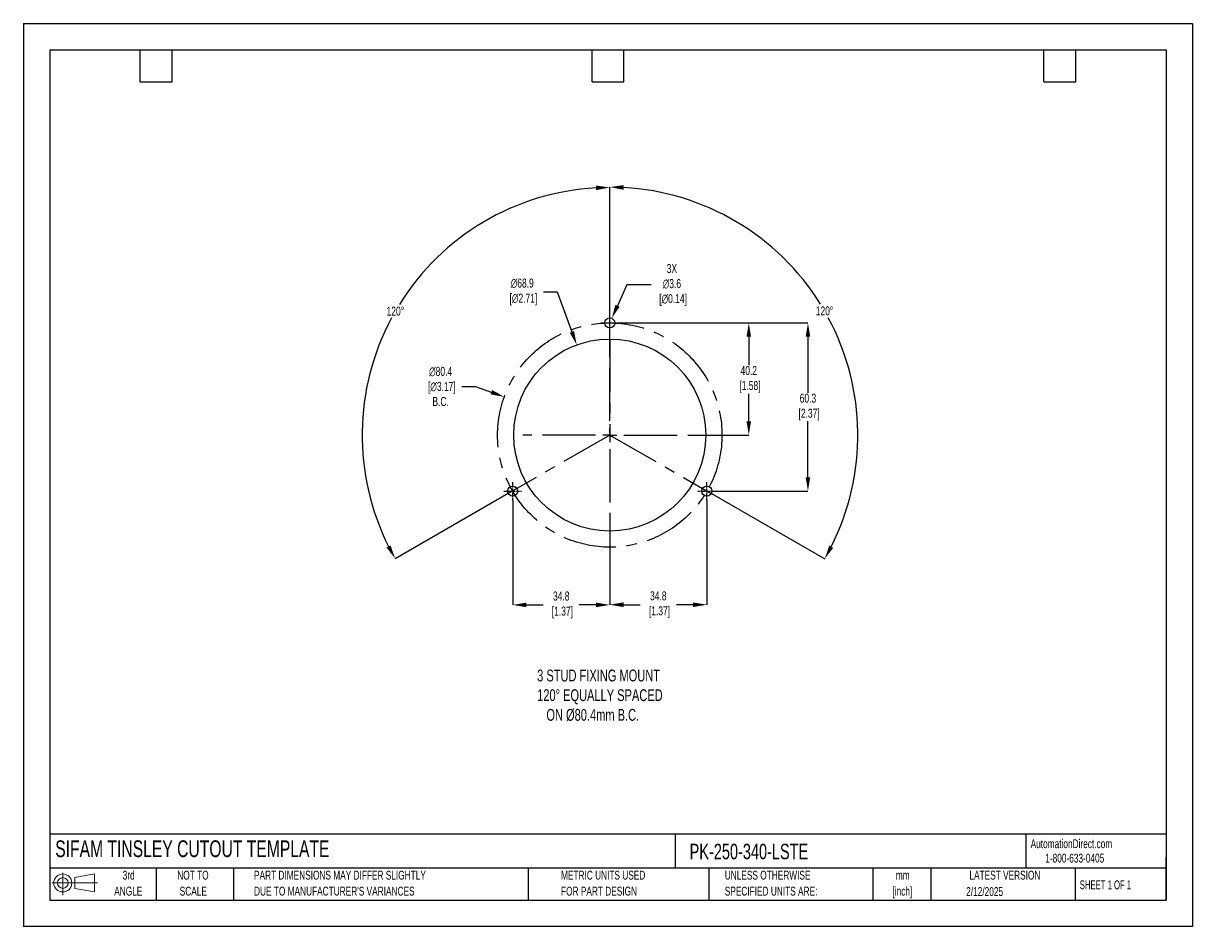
# Model space of a CAD drawing. Header units: millimetres. Extents: x 0 to 419, y 0 to 324.
import ezdxf

# ---------------------------------------------------------------- set-up
doc = ezdxf.new("R2010")
doc.units = ezdxf.units.MM
doc.header["$LTSCALE"] = 1.5
doc.header["$PDSIZE"] = -1
doc.linetypes.add('CENTERX2', pattern=[20.32, 12.7, -2.54, 2.54, -2.54])
for name, color, linetype in [('1', 7, 'Continuous'), ('CENTER', 40, 'CENTERX2'), ('SLD-DEFPOINTS', 7, 'Continuous')]:
    doc.layers.add(name, color=color, linetype=linetype)
doc.layers.add('DIMENSIONS', color=140, linetype='Continuous', lineweight=25)
doc.layers.add('TEXT', color=140, linetype='Continuous', lineweight=25)
doc.styles.add('SLDTEXTSTYLE0', font='TXT', dxfattribs={"width": 0.7})
doc.styles.add('SLDTEXTSTYLE1', font='TXT', dxfattribs={"width": 0.65})
doc.dimstyles.new('SLDDIMSTYLE0', dxfattribs={"dimtxt": 3.237012, "dimasz": 4.953, "dimexe": 0, "dimexo": 0.0625, "dimgap": 0.809253, "dimtad": 0, "dimtih": 1, "dimtoh": 1, "dimrnd": 1e-09, "dimzin": 12, "dimdsep": 46, "dimtxsty": 'SLDTEXTSTYLE0', "dimsah": 1, "dimcen": 0, "dimadec": 0, "dimazin": 3, "dimtfac": 1, "dimtofl": 0, "dimtmove": 0, "dimatfit": 3, "dimfxl": 0, "dimfrac": 2, "dimtolj": 1, "dimtzin": 12, "dimarcsym": 0})

# ---------------------------------------------------------------- blocks, each defined once
blk = doc.blocks.new('Block11')
at = {"color": 7, "linetype": 'Continuous', "lineweight": 18}
for p, q in [((0, 4.32), (16.31, 4.32)), ((3.88, 7.97), (3.88, 0)), ((8.22, 6.25), (15.26, 7.55)), ((8.22, 2.39), (8.22, 6.25)), ((15.26, 7.55), (15.26, 1.1)), ((8.22, 2.39), (15.26, 1.1))]:
    blk.add_line(p, q, dxfattribs=at)
for radius in [3.23, 1.93]:
    blk.add_circle((3.88, 4.32), radius, dxfattribs=at)
blk = doc.blocks.new('Block12')
at = {"layer": 'SLD-DEFPOINTS'}
blk.add_blockref('Block11', (0, 0), dxfattribs=at)
blk = doc.blocks.new('SW_NOTE_0_1')
at = {"layer": 'TEXT', "color": 0, "linetype": 'CENTERX2', "lineweight": 18, "char_height": 3.175, "attachment_point": 2, "style": 'SLDTEXTSTYLE0'}
for s, insert in [('mm', (4.27, 4.09)), ('[inch]', (4.14, -1.64))]:
    blk.add_mtext(s, dxfattribs=dict(at, insert=insert))
blk = doc.blocks.new('SW_NOTE_0_2')
at = {"layer": 'TEXT', "color": 0, "linetype": 'CENTERX2', "lineweight": 18, "char_height": 3.175, "attachment_point": 1, "style": 'SLDTEXTSTYLE0'}
for s, insert in [('UNLESS OTHERWISE', (0, 4.09)), ('SPECIFIED UNITS ARE:', (0, -1.64))]:
    blk.add_mtext(s, dxfattribs=dict(at, insert=insert))
blk = doc.blocks.new('SW_NOTE_0_3')
at = {"layer": 'TEXT', "color": 0, "linetype": 'CENTERX2', "lineweight": 18, "char_height": 3.175, "attachment_point": 1, "style": 'SLDTEXTSTYLE0'}
for s, insert in [('PART DIMENSIONS MAY DIFFER SLIGHTLY', (0, 4.09)), ("DUE TO MANUFACTURER'S VARIANCES", (0, -1.64))]:
    blk.add_mtext(s, dxfattribs=dict(at, insert=insert))
blk = doc.blocks.new('SW_NOTE_0_4')
at = {"layer": 'TEXT', "color": 0, "linetype": 'CENTERX2', "lineweight": 18, "char_height": 3.175, "attachment_point": 2, "style": 'SLDTEXTSTYLE0'}
for s, insert in [('NOT TO', (7.89, 4.09)), ('SCALE', (8.03, -1.64))]:
    blk.add_mtext(s, dxfattribs=dict(at, insert=insert))
blk = doc.blocks.new('SW_NOTE_0_5')
at = {"layer": 'TEXT', "color": 0, "linetype": 'CENTERX2', "lineweight": 18, "char_height": 3.175, "attachment_point": 2, "style": 'SLDTEXTSTYLE0'}
for s, insert in [('3rd', (3.47, 4.09)), ('ANGLE', (3.33, -1.64))]:
    blk.add_mtext(s, dxfattribs=dict(at, insert=insert))
blk = doc.blocks.new('SW_NOTE_0_6')
at = {"layer": 'TEXT', "color": 0, "linetype": 'CENTERX2', "lineweight": 18, "char_height": 3.175, "attachment_point": 1, "style": 'SLDTEXTSTYLE0'}
for s, insert in [('METRIC UNITS USED', (0, 4.09)), ('FOR PART DESIGN', (0, -1.64))]:
    blk.add_mtext(s, dxfattribs=dict(at, insert=insert))
blk = doc.blocks.new('SW_CENTERMARKSYMBOL_0')
at = {"layer": 'CENTER', "color": 0}
for p, q in [((0, 5.08), (0, 31.2)), ((-5.08, 0), (-31.2, 0)), ((0, 0), (-2.54, 0)), ((0, 0), (0, 2.54)), ((0, 0), (0, -2.54)), ((0, 0), (2.54, 0)), ((5.08, 0), (31.2, 0)), ((0, -5.08), (0, -31.2))]:
    blk.add_line(p, q, dxfattribs=at)
blk = doc.blocks.new('*D23')
at = {"layer": 'Defpoints', "color": 0}
for p in [(213.38, 216.45), (248.18, 156.15), (281.22, 156.15)]:
    blk.add_point(p, dxfattribs=at)
at = {"layer": 'DIMENSIONS', "color": 0, "lineweight": -2}
for p, q in [((213.44, 216.45), (281.22, 216.45)), ((281.22, 211.5), (281.22, 191.43)), ((281.22, 161.11), (281.22, 181.18)), ((248.24, 156.15), (281.22, 156.15))]:
    blk.add_line(p, q, dxfattribs=at)
at = {"layer": 'DIMENSIONS', "color": 0}
for points in [[(280.4, 211.5), (282.05, 211.5), (281.22, 216.45)], [(280.4, 161.11), (282.05, 161.11), (281.22, 156.15)]]:
    blk.add_solid(points, dxfattribs=at)
at = {"layer": 'DIMENSIONS', "color": 0, "insert": (281.22, 186.3), "char_height": 3.237, "attachment_point": 5, "style": 'SLDTEXTSTYLE0'}
blk.add_mtext('\\A1;60.3\\P [2.37]', dxfattribs=at)
blk = doc.blocks.new('*D24')
at = {"layer": 'Defpoints', "color": 0}
for p in [(213.38, 216.45), (241.38, 176.25), (260.01, 176.25)]:
    blk.add_point(p, dxfattribs=at)
at = {"layer": 'DIMENSIONS', "color": 0, "lineweight": -2}
for p, q in [((213.44, 216.45), (248.45, 216.45)), ((251.49, 216.45), (260.01, 216.45)), ((260.01, 211.5), (260.01, 201.34)), ((260.01, 181.21), (260.01, 191.09)), ((241.44, 176.25), (260.01, 176.25))]:
    blk.add_line(p, q, dxfattribs=at)
at = {"layer": 'DIMENSIONS', "color": 0}
for points in [[(259.19, 211.5), (260.84, 211.5), (260.01, 216.45)], [(259.19, 181.21), (260.84, 181.21), (260.01, 176.25)]]:
    blk.add_solid(points, dxfattribs=at)
at = {"layer": 'DIMENSIONS', "color": 0, "insert": (260.01, 196.22), "char_height": 3.237, "attachment_point": 5, "style": 'SLDTEXTSTYLE0'}
blk.add_mtext('\\A1;40.2\\P [1.58]', dxfattribs=at)
blk = doc.blocks.new('*D28')
at = {"layer": 'Defpoints', "color": 0}
for p in [(153.14, 244.27), (210.19, 207.25), (210.19, 176.25), (210.19, 176.25), (173.81, 155.29)]:
    blk.add_point(p, dxfattribs=at)
at = {"layer": 'DIMENSIONS', "color": 0, "lineweight": -2}
for p, q in [((210.19, 207.32), (210.19, 265.03)), ((173.75, 155.26), (133.27, 131.93))]:
    blk.add_line(p, q, dxfattribs=at)
for start, end in [(93.1972, 148.1485), (151.7693, 206.7537)]:
    blk.add_arc((210.19, 176.25), 88.77, start, end, dxfattribs=at)
at = {"layer": 'DIMENSIONS', "color": 0}
for points in [[(205.21, 265.71), (205.26, 264.06), (210.19, 265.03)], [(131.64, 136.68), (130.19, 135.9), (133.27, 131.93)]]:
    blk.add_solid(points, dxfattribs=at)
at = {"layer": 'DIMENSIONS', "color": 0, "insert": (133.33, 220.67), "char_height": 3.237, "attachment_point": 5, "style": 'SLDTEXTSTYLE0'}
blk.add_mtext('\\A1;120°', dxfattribs=at)
blk = doc.blocks.new('*D29')
at = {"layer": 'Defpoints', "color": 0}
for p in [(210.19, 207.25), (297.74, 191.74), (210.19, 176.25), (210.19, 176.25), (246.57, 155.29)]:
    blk.add_point(p, dxfattribs=at)
at = {"layer": 'DIMENSIONS', "color": 0, "lineweight": -2}
for p, q in [((210.19, 207.32), (210.19, 265.16)), ((246.62, 155.26), (287.22, 131.87))]:
    blk.add_line(p, q, dxfattribs=at)
for start, end in [(31.8486, 86.8077), (333.2414, 28.2334)]:
    blk.add_arc((210.19, 176.25), 88.91, start, end, dxfattribs=at)
at = {"layer": 'DIMENSIONS', "color": 0}
for points in [[(215.11, 264.2), (215.16, 265.85), (210.19, 265.16)], [(290.3, 135.83), (288.85, 136.62), (287.22, 131.87)]]:
    blk.add_solid(points, dxfattribs=at)
at = {"layer": 'DIMENSIONS', "color": 0, "insert": (287.16, 220.74), "char_height": 3.237, "attachment_point": 5, "style": 'SLDTEXTSTYLE0'}
blk.add_mtext('\\A1;120°', dxfattribs=at)
blk = doc.blocks.new('*D31')
at = {"layer": 'Defpoints', "color": 0}
for p in [(198.33, 208.57), (222.04, 143.93)]:
    blk.add_point(p, dxfattribs=at)
at = {"layer": 'DIMENSIONS', "color": 0, "lineweight": -2}
for p, q in [((186.42, 227.55), (191.37, 227.55)), ((191.37, 227.55), (196.63, 213.22))]:
    blk.add_line(p, q, dxfattribs=at)
at = {"layer": 'DIMENSIONS', "color": 0}
blk.add_solid([(197.4, 213.51), (195.85, 212.94), (198.33, 208.57)], dxfattribs=at)
at = {"layer": 'DIMENSIONS', "color": 0, "insert": (178.81, 227.55), "char_height": 3.237, "attachment_point": 5, "style": 'SLDTEXTSTYLE0'}
blk.add_mtext('\\A1;∅68.9\\P [∅2.71]', dxfattribs=at)
blk = doc.blocks.new('*D32')
at = {"layer": 'Defpoints', "color": 0}
for p in [(210.92, 218.1), (209.45, 214.81)]:
    blk.add_point(p, dxfattribs=at)
at = {"layer": 'DIMENSIONS', "color": 0, "lineweight": -2}
for p, q in [((216.32, 230.08), (212.96, 222.61)), ((225.05, 230.08), (216.32, 230.08))]:
    blk.add_line(p, q, dxfattribs=at)
at = {"layer": 'DIMENSIONS', "color": 0}
blk.add_solid([(212.2, 222.95), (213.71, 222.27), (210.92, 218.1)], dxfattribs=at)
at = {"layer": 'DIMENSIONS', "color": 0, "insert": (232.46, 230.08), "char_height": 3.237, "attachment_point": 5, "style": 'SLDTEXTSTYLE0'}
blk.add_mtext('\\A1;3X\\P∅3.6\\P [∅0.14]', dxfattribs=at)
blk = doc.blocks.new('*D33')
at = {"layer": 'Defpoints', "color": 0}
for p in [(172.39, 189.94), (247.98, 162.57)]:
    blk.add_point(p, dxfattribs=at)
at = {"layer": 'DIMENSIONS', "color": 0, "lineweight": -2}
for p, q in [((157.17, 193.66), (162.12, 193.66)), ((162.12, 193.66), (167.73, 191.63))]:
    blk.add_line(p, q, dxfattribs=at)
at = {"layer": 'DIMENSIONS', "color": 0}
blk.add_solid([(168.01, 192.4), (167.45, 190.85), (172.39, 189.94)], dxfattribs=at)
at = {"layer": 'DIMENSIONS', "color": 0, "insert": (149.56, 193.66), "char_height": 3.237, "attachment_point": 5, "style": 'SLDTEXTSTYLE0'}
blk.add_mtext('\\A1;∅80.4\\P [∅3.17]\\PB.C.', dxfattribs=at)
blk = doc.blocks.new('*D35')
at = {"layer": 'Defpoints', "color": 0}
for p in [(244.99, 152.96), (210.19, 145.06), (210.19, 115.42)]:
    blk.add_point(p, dxfattribs=at)
at = {"layer": 'DIMENSIONS', "color": 0, "lineweight": -2}
for p, q in [((244.99, 152.9), (244.99, 115.42)), ((210.19, 145), (210.19, 115.42)), ((215.14, 115.42), (221.11, 115.42)), ((240.03, 115.42), (234.06, 115.42))]:
    blk.add_line(p, q, dxfattribs=at)
at = {"layer": 'DIMENSIONS', "color": 0}
for points in [[(215.14, 116.24), (215.14, 114.59), (210.19, 115.42)], [(240.03, 116.24), (240.03, 114.59), (244.99, 115.42)]]:
    blk.add_solid(points, dxfattribs=at)
at = {"layer": 'DIMENSIONS', "color": 0, "insert": (227.59, 115.42), "char_height": 3.237, "attachment_point": 5, "style": 'SLDTEXTSTYLE0'}
blk.add_mtext('\\A1;34.8\\P [1.37]', dxfattribs=at)
blk = doc.blocks.new('*D36')
at = {"layer": 'Defpoints', "color": 0}
for p in [(175.39, 152.96), (210.19, 145.06), (210.19, 115.35)]:
    blk.add_point(p, dxfattribs=at)
at = {"layer": 'DIMENSIONS', "color": 0, "lineweight": -2}
for p, q in [((175.39, 152.9), (175.39, 115.35)), ((210.19, 145), (210.19, 115.35)), ((180.34, 115.35), (186.31, 115.35)), ((205.23, 115.35), (199.26, 115.35))]:
    blk.add_line(p, q, dxfattribs=at)
at = {"layer": 'DIMENSIONS', "color": 0}
for points in [[(180.34, 116.17), (180.34, 114.52), (175.39, 115.35)], [(205.23, 116.17), (205.23, 114.52), (210.19, 115.35)]]:
    blk.add_solid(points, dxfattribs=at)
at = {"layer": 'DIMENSIONS', "color": 0, "insert": (192.79, 115.35), "char_height": 3.237, "attachment_point": 5, "style": 'SLDTEXTSTYLE0'}
blk.add_mtext('\\A1;34.8\\P [1.37]', dxfattribs=at)

msp = doc.modelspace()

# ---------------------------------------------------------------- linework, layer by layer
at = {"color": 7, "linetype": 'Continuous'}
for p, q in [((0.004, 323.854), (0.004, 0.004)), ((0.004, 323.854), (419.104, 323.854)), ((419.104, 323.854), (419.104, 0.004)), ((419.104, 0.004), (0.004, 0.004))]:
    msp.add_line(p, q, dxfattribs=at)
at = {"layer": '1', "color": 1, "linetype": 'Continuous'}
for centre, radius in [((210.185, 216.454), 1.8), ((210.185, 176.254), 34.425), ((175.385, 156.154), 1.8), ((244.985, 156.154), 1.8)]:
    msp.add_circle(centre, radius, dxfattribs=at)
at = {"layer": 'CENTER', "ltscale": 0.05}
for p, q in [((210.185, 213.264), (210.185, 219.644)), ((206.995, 216.454), (213.375, 216.454)), ((175.385, 152.964), (175.385, 159.344)), ((244.985, 152.964), (244.985, 159.344)), ((172.195, 156.154), (178.575, 156.154)), ((241.795, 156.154), (248.175, 156.154))]:
    msp.add_line(p, q, dxfattribs=at)
at = {"layer": 'CENTER'}
for p, q in [((210.185, 210.679), (210.185, 176.254)), ((210.185, 176.254), (173.805, 155.291)), ((210.185, 176.254), (246.565, 155.291))]:
    msp.add_line(p, q, dxfattribs=at)
msp.add_circle((210.185, 176.254), 40.2, dxfattribs=at)
at = {"layer": 'TEXT'}
for p, q in [((9.525, 314.325), (409.575, 314.325)), ((9.525, 314.325), (9.525, 9.525)), ((41.91, 302.895), (41.91, 314.325)), ((53.34, 302.895), (53.34, 314.325)), ((203.835, 302.895), (203.835, 314.325)), ((215.265, 302.895), (215.265, 314.325)), ((365.76, 302.895), (365.76, 314.325)), ((377.19, 302.895), (377.19, 314.325)), ((409.575, 314.325), (409.575, 9.525)), ((41.91, 302.895), (53.34, 302.895)), ((203.835, 302.895), (215.265, 302.895)), ((365.76, 302.895), (377.19, 302.895)), ((409.575, 33.189), (9.525, 33.189)), ((233.638, 33.189), (233.638, 20.955)), ((359.363, 33.189), (359.363, 20.955)), ((409.575, 9.525), (409.575, 24.765)), ((409.575, 20.955), (9.525, 20.955)), ((47.625, 20.955), (47.625, 9.525)), ((75.317, 20.955), (75.317, 9.525)), ((180.97, 20.955), (180.97, 9.525)), ((245.67, 20.955), (245.67, 9.525)), ((304.536, 20.955), (304.536, 9.525)), ((325.218, 20.955), (325.218, 9.525)), ((377.023, 20.955), (377.023, 9.525)), ((9.525, 9.525), (409.575, 9.525))]:
    msp.add_line(p, q, dxfattribs=at)

# ---------------------------------------------------------------- block references
at = {"layer": 'CENTER'}
msp.add_blockref('SW_CENTERMARKSYMBOL_0', (210.185, 176.254), dxfattribs=at)
at = {"layer": 'SLD-DEFPOINTS'}
msp.add_blockref('Block12', (10.257, 11.331), dxfattribs=at)
at = {"layer": 'TEXT', "linetype": 'CENTERX2', "lineweight": 18}
for name, p in [('SW_NOTE_0_5', (34.271, 15.953)), ('SW_NOTE_0_4', (52.886, 15.953)), ('SW_NOTE_0_3', (82.679, 15.953)), ('SW_NOTE_0_6', (192.718, 15.953)), ('SW_NOTE_0_2', (251.412, 15.953)), ('SW_NOTE_0_1', (310.929, 15.949))]:
    msp.add_blockref(name, p, dxfattribs=at)

# ---------------------------------------------------------------- texts
at = {"layer": 'DIMENSIONS', "insert": (184.165, 92.16), "char_height": 4.23333, "attachment_point": 1, "style": 'SLDTEXTSTYLE0'}
msp.add_mtext_dynamic_manual_height_columns('3 STUD FIXING MOUNT\\P120%%D EQUALLY SPACED\\P   ON %%C80.4mm B.C.', width=99.50754, gutter_width=21.167, heights=[0], dxfattribs=at)
at = {"layer": 'TEXT', "linetype": 'CENTERX2', "lineweight": 25, "attachment_point": 1, "style": 'SLDTEXTSTYLE0'}
for s, insert, char_height in [('SIFAM TINSLEY CUTOUT TEMPLATE', (11.42, 30.931), 6), ('PK-250-340-LSTE', (238.812, 29.714), 5.55625)]:
    msp.add_mtext(s, dxfattribs=dict(at, insert=insert, char_height=char_height))
at = {"layer": 'TEXT', "linetype": 'CENTERX2', "lineweight": 18, "char_height": 3.175}
for s, insert, attachment_point, style in [('AutomationDirect.com', (361.042, 31.315), 1, 'SLDTEXTSTYLE0'), ('1-800-633-0405', (366.287, 26.156), 1, 'SLDTEXTSTYLE0'), ('LATEST VERSION', (351.828, 20.046), 2, 'SLDTEXTSTYLE0'), ('2/12/2025', (344.552, 14.161), 2, 'SLDTEXTSTYLE0'), ('SHEET 1 OF 1', (378.662, 16.577), 1, 'SLDTEXTSTYLE1')]:
    msp.add_mtext(s, dxfattribs=dict(at, insert=insert, attachment_point=attachment_point, style=style))

# ---------------------------------------------------------------- dimensions: what is measured, and where the dimension line sits
at = {"layer": 'DIMENSIONS'}
for base, line1, picture, middle in [((153.144, 244.273), ((210.185, 176.254), (173.805, 155.291)), '*D28', (133.326, 220.673)), ((297.735, 191.743), ((210.185, 176.254), (246.565, 155.291)), '*D29', (287.164, 220.742))]:
    dim = msp.add_angular_dim_2l(base=base, line1=line1, line2=((210.185, 207.254), (210.185, 176.254)), dimstyle='SLDDIMSTYLE0', dxfattribs=at)
    dim.commit()
    dim.dimension.update_dxf_attribs({"geometry": picture, "text_midpoint": middle})
for p1, p2, text, picture, middle in [((209.446, 214.813), (210.924, 218.095), '3X\\P<>\\P[]', '*D32', (232.465, 230.075)), ((247.983, 162.566), (172.388, 189.942), '<>\\P[]\\PB.C.', '*D33', (149.564, 193.659))]:
    dim = msp.add_diameter_dim_2p(p1=p1, p2=p2, text=text, dimstyle='SLDDIMSTYLE0', dxfattribs=at)
    dim.commit()
    dim.dimension.update_dxf_attribs({"geometry": picture, "text_midpoint": middle, "dimtype": 163})
dim = msp.add_diameter_dim_2p(p1=(222.0381, 143.9338), p2=(198.3325, 208.5741), text='<>\\P[]', dimstyle='SLDDIMSTYLE0', override={"dimdec": 1}, dxfattribs=at)
dim.commit()
dim.dimension.update_dxf_attribs({"geometry": '*D31', "text_midpoint": (178.8119, 227.5543), "dimtype": 163})
dim = msp.add_linear_dim(base=(281.221, 156.154), p1=(213.375, 216.454), p2=(248.175, 156.154), angle=90, text='<>\\P[]', dimstyle='SLDDIMSTYLE0', dxfattribs=at)
dim.commit()
dim.dimension.update_dxf_attribs({"geometry": '*D23', "text_midpoint": (281.221, 186.304)})
dim = msp.add_linear_dim(base=(260.013, 176.254), p1=(213.375, 216.454), p2=(241.381, 176.254), angle=90, text='<>\\P[]', dimstyle='SLDDIMSTYLE0', override={"dimdec": 1, "dimzin": 4}, dxfattribs=at)
dim.commit()
dim.dimension.update_dxf_attribs({"geometry": '*D24', "text_midpoint": (260.013, 196.215), "dimtype": 160})
for base, p1, picture, middle in [((210.185, 115.349), (175.385, 152.964), '*D36', (192.785, 115.349)), ((210.185, 115.416), (244.985, 152.964), '*D35', (227.585, 115.416))]:
    dim = msp.add_linear_dim(base=base, p1=p1, p2=(210.185, 145.058), text='<>\\P[]', dimstyle='SLDDIMSTYLE0', dxfattribs=at)
    dim.commit()
    dim.dimension.update_dxf_attribs({"geometry": picture, "text_midpoint": middle})

doc.saveas('drawing.dxf')
